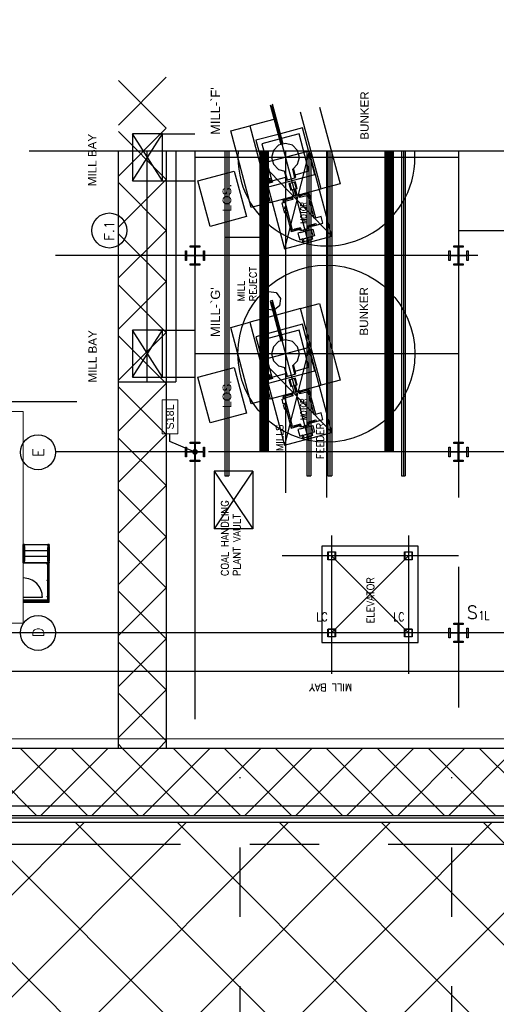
# Model space of a CAD drawing. Header units: inches. Extents: x 0 to 1544102, y -287698 to 23144100.
# Tile 26 of 256: x 29383 to 32481, y -139747 to -133354. Entities that reach past the tile are written whole.
import ezdxf
from ezdxf import colors
from ezdxf.entities.mleader import LeaderData, LeaderLine
from ezdxf.enums import TextEntityAlignment as Align
from ezdxf.math import Vec2, Vec3

# ---------------------------------------------------------------- set-up
doc = ezdxf.new("R2010")
doc.units = ezdxf.units.IN
doc.header["$LTSCALE"] = 1800
doc.header["$MEASUREMENT"] = 0
for name, pattern in [('CENTER', [2, 1.25, -0.25, 0.25, -0.25]), ('CENTER2', [1.125, 0.75, -0.125, 0.125, -0.125]), ('PHANTOM', [63.5, 31.75, -6.35, 6.35, -6.35, 6.35, -6.35])]:
    doc.linetypes.add(name, pattern=pattern)
doc.layers.get('0').update_dxf_attribs({"color": 253, "lineweight": 9})
for name, color, linetype in [('1_01_COAL_MILL_A', 7, 'Continuous'), ('1_01_FURNACE', 7, 'CENTER'), ('1_01_STEEL_TIER1', 7, 'Continuous'), ('1_COLD_PA_TO_APH', 7, 'Continuous'), ('4_01_HOT_PA_TO_MILLS', 7, 'Continuous'), ('CENTER', 10, 'CENTER'), ('Column-Tags', 252, 'Continuous'), ('DIM', 4, 'Continuous'), ('DIMTEXT', 132, 'Continuous'), ('DIMTEXT-CL', 132, 'CENTER'), ('FUEL-MILL-CL', 32, 'CENTER'), ('GRID', 251, 'CENTER'), ('Road', 3, 'Continuous'), ('Road Sides', 11, 'Continuous'), ('STAIR', 2, 'Continuous'), ('STEEL-COLUMNS-CL', 252, 'CENTER'), ('STEEL-PLATFORMS', 42, 'Continuous'), ('TEXT', 3, 'Continuous'), ('WALL', 6, 'Continuous')]:
    doc.layers.add(name, color=color, linetype=linetype)
for name, color, linetype, lineweight in [('CEN', 2, 'CENTER', 15), ('CL', 8, 'CENTER', 15), ('CONCRETE', 145, 'Continuous', 15), ('TRENCH-TRESTLE', 6, 'Continuous', 30), ('Y Center---yog', 3, 'CENTER2', 13)]:
    doc.layers.add(name, color=color, linetype=linetype, lineweight=lineweight)
doc.styles.add('C4', font='COMPLEX', dxfattribs={"width": 0.75, "height": 625})
doc.styles.add('COMPLEX', font='complex')
doc.styles.add('S3', font='simplex.shx', dxfattribs={"width": 0.75, "height": 320})
doc.styles.add('SIMPLEX', font='SIMPLEX.SHX')
doc.styles.add('Squish', font='simplex.shx', dxfattribs={"width": 0.8})
doc.styles.get("Standard").update_dxf_attribs({"font": 'arial.ttf'})

# ---------------------------------------------------------------- blocks, each defined once
blk = doc.blocks.new('COLTAG')
at = {"transparency": 16777216}
blk.add_lwpolyline([(555, 1242), (2322, 1242), (2322, 424), (555, 424)], close=True, dxfattribs=at)
blk.add_attdef('COL', text='', height=400, dxfattribs=at).set_placement((1439, 833), align=Align.MIDDLE_CENTER)
blk = doc.blocks.new('_Dot')
at = {"color": 0, "linetype": 'ByBlock', "lineweight": -2}
blk.add_line((-0.5, 0), (-1, 0), dxfattribs=at)
at = {"color": 0, "linetype": 'ByBlock', "const_width": 0.5}
blk.add_lwpolyline([(-0.25, 0, 1), (0.25, 0, 1)], format="xyb", close=True, dxfattribs=at)

msp = doc.modelspace()

# ---------------------------------------------------------------- hatches: boundary and pattern name
at = {"layer": 'Road Sides', "linetype": 'ByBlock'}
h = msp.add_hatch(dxfattribs=at)
h.set_pattern_fill('ANSI37', color=4, scale=3750)
h.set_pattern_definition([(45, (346976.75, -617549.43), (-331.4563, 331.4563), []), (135, (346976.75, -617549.43), (-331.4563, -331.4563), [])])
h.paths.add_polyline_path([(25127.33, -140334.81), (40441.08, -140334.81), (40441.08, -138564.93), (25127.33, -138564.93)])

# ---------------------------------------------------------------- linework, layer by layer
at = {"color": 8, "linetype": 'ByBlock'}
for p, q in [((30334.83, -133727.44), (30024.42, -134037.85)), ((30334.83, -134058.97), (30024.57, -133748.71)), ((30334.83, -134058.89), (30024.25, -134369.47)), ((30334.83, -134390.43), (30024.4, -134080)), ((30334.83, -134390.35), (30024.08, -134701.1)), ((30334.83, -134721.88), (30024.23, -134411.28)), ((30334.83, -134721.81), (30023.91, -135032.73)), ((30334.83, -135053.34), (30024.06, -134742.57)), ((30334.83, -135053.26), (30023.73, -135364.36)), ((30334.83, -135384.79), (30023.88, -135073.85)), ((30334.83, -135384.72), (30023.56, -135695.98)), ((30334.83, -135716.25), (30023.71, -135405.14)), ((30334.83, -135716.17), (30023.39, -136027.61)), ((30334.83, -136047.71), (30023.54, -135736.42)), ((30334.83, -136047.63), (30023.22, -136359.24)), ((30334.83, -136379.16), (30023.37, -136067.71)), ((30334.83, -136379.09), (30023.05, -136690.87)), ((30334.83, -136710.62), (30023.2, -136398.99)), ((30334.83, -136710.54), (30022.88, -137022.49)), ((30334.83, -137042.08), (30023.03, -136730.28)), ((30334.83, -137042), (30022.71, -137354.12)), ((30334.83, -137373.53), (30022.86, -137061.56)), ((30334.83, -137373.46), (30022.53, -137685.75)), ((30334.83, -137704.99), (30022.69, -137392.85)), ((30334.83, -137704.91), (30022.36, -138017.38)), ((30334.83, -138036.45), (30022.51, -137724.13)), ((29494.98, -138522.42), (29057.48, -138084.92)), ((29623.36, -138084.92), (29185.86, -138522.42)), ((29826.44, -138522.42), (29388.94, -138084.92)), ((29954.82, -138084.92), (29517.32, -138522.42)), ((30157.89, -138522.42), (29720.39, -138084.92)), ((30286.27, -138084.92), (29848.77, -138522.42)), ((30051.85, -138084.92), (30022.34, -138055.42)), ((30489.35, -138522.42), (30051.85, -138084.92)), ((30617.73, -138084.92), (30180.23, -138522.42)), ((30334.83, -138036.37), (30286.27, -138084.92)), ((30820.81, -138522.42), (30383.31, -138084.92)), ((30949.19, -138084.92), (30511.69, -138522.42)), ((31152.26, -138522.42), (30714.76, -138084.92)), ((31280.64, -138084.92), (30843.14, -138522.42)), ((31483.72, -138522.42), (31046.22, -138084.92)), ((31612.1, -138084.92), (31174.6, -138522.42)), ((31815.18, -138522.42), (31377.68, -138084.92)), ((31943.56, -138084.92), (31506.06, -138522.42)), ((32146.63, -138522.42), (31709.13, -138084.92)), ((32275.01, -138084.92), (31837.51, -138522.42)), ((32478.09, -138522.42), (32040.59, -138084.92)), ((32606.47, -138084.92), (32168.97, -138522.42)), ((32809.54, -138522.42), (32372.04, -138084.92))]:
    msp.add_line(p, q, dxfattribs=at)
at = {"layer": '1_01_COAL_MILL_A', "color": 8}
for p, q in [((31010.41, -133906.61), (31079.63, -134164.96)), ((31095.03, -134160.83), (31025.8, -133902.48)), ((31331.74, -133921.77), (31464.87, -134418.62)), ((31342.19, -134451.49), (31209.07, -133954.64)), ((30755.2, -134076.26), (30877.87, -134043.39)), ((31035.72, -134001.09), (30877.87, -134043.39)), ((30877.87, -134043.39), (31011, -134540.23)), ((31220.52, -134056.07), (31077.24, -134094.46)), ((31301.4, -134357.92), (31220.52, -134056.07)), ((30888.33, -134573.1), (30755.2, -134076.26)), ((31061.85, -134098.59), (30918.67, -134136.95)), ((31198.42, -134094.34), (31085.33, -134124.65)), ((31263.13, -134335.83), (31198.42, -134094.34)), ((30918.67, -134136.95), (30999.55, -134438.8)), ((31069.94, -134128.77), (30956.94, -134159.05)), ((30956.94, -134159.05), (31021.65, -134400.53)), ((31064.72, -134168.95), (31031.55, -134202.13)), ((31110.03, -134156.81), (31064.72, -134168.95)), ((31155.35, -134168.95), (31110.03, -134156.81)), ((31188.52, -134202.13), (31155.35, -134168.95)), ((31031.55, -134202.13), (31019.41, -134247.44)), ((31019.41, -134247.44), (31031.55, -134292.75)), ((31200.66, -134247.44), (31188.52, -134202.13)), ((31188.52, -134292.75), (31200.66, -134247.44)), ((31031.55, -134292.75), (31064.72, -134325.92)), ((31157.29, -134323.98), (31188.52, -134292.75)), ((30541.1, -134399.88), (30777.27, -134336.6)), ((30777.27, -134336.6), (30856.57, -134632.54)), ((30999.55, -134438.8), (31301.4, -134357.92)), ((31002.71, -134386.6), (31003.89, -134382.55)), ((31003.89, -134382.55), (31006.93, -134385.47)), ((31021.65, -134400.53), (31112.15, -134376.28)), ((31064.72, -134325.92), (31107.26, -134337.32)), ((31101.28, -134335.72), (31117.05, -134394.57)), ((31107.26, -134337.32), (31122.23, -134393.18)), ((31117.05, -134394.57), (31172.25, -134379.78)), ((31172.25, -134379.78), (31157.29, -134323.98)), ((31177.42, -134378.4), (31161.67, -134319.6)), ((31172.25, -134379.78), (31177.42, -134378.4)), ((31172.52, -134360.1), (31263.13, -134335.83)), ((30620.4, -134695.82), (30541.1, -134399.88)), ((31003.25, -134406.6), (30995.98, -134408.55)), ((30995.98, -134408.55), (30997.32, -134413.52)), ((30997.32, -134413.52), (31025.06, -134406.09)), ((30997.32, -134413.52), (31000.36, -134412.71)), ((30998.12, -134416.54), (30997.32, -134413.52)), ((31025.87, -134409.1), (30998.12, -134416.54)), ((31000.36, -134412.71), (31001.54, -134412.39)), ((31001.54, -134412.39), (31007.97, -134410.67)), ((31002.8, -134392.64), (31002.71, -134386.6)), ((31009.87, -134390.75), (31002.8, -134392.64)), ((31003.12, -134392.55), (31002.8, -134392.64)), ((31002.8, -134392.64), (31004.27, -134398.1)), ((31007.97, -134410.67), (31003.12, -134392.55)), ((31004.27, -134398.1), (31003.25, -134406.6)), ((31006.93, -134385.47), (31009.87, -134390.75)), ((31009.87, -134390.75), (31009.56, -134390.83)), ((31009.56, -134390.83), (31014.41, -134408.94)), ((31011.33, -134396.2), (31009.87, -134390.75)), ((31016.46, -134403.06), (31011.33, -134396.2)), ((31014.41, -134408.94), (31020.84, -134407.22)), ((31023.73, -134401.11), (31016.46, -134403.06)), ((31020.84, -134407.22), (31022.02, -134406.9)), ((31022.02, -134406.9), (31025.06, -134406.09)), ((31025.06, -134406.09), (31023.73, -134401.11)), ((31025.06, -134406.09), (31025.87, -134409.1)), ((31138.19, -134416.54), (31133.02, -134417.92)), ((31133.02, -134417.92), (31144.34, -134460.18)), ((31175.28, -134406.6), (31138.19, -134416.54)), ((31138.19, -134416.54), (31149.52, -134458.8)), ((31181.42, -134450.25), (31170.1, -134407.99)), ((31186.6, -134448.86), (31175.28, -134406.6)), ((31464.87, -134418.62), (31342.19, -134451.49)), ((31011, -134540.23), (31148.78, -134503.32)), ((31144.34, -134460.18), (31149.52, -134458.8)), ((31148.75, -134503.26), (31153.93, -134501.87)), ((31153.82, -134522.15), (31148.75, -134503.26)), ((31149.52, -134458.8), (31181.42, -134450.25)), ((31204.29, -134488.37), (31153.93, -134501.87)), ((31153.93, -134501.87), (31158.99, -134520.76)), ((31166.87, -134498.4), (31155.8, -134457.11)), ((31186.18, -134493.23), (31175.12, -134451.93)), ((31181.42, -134450.25), (31186.6, -134448.86)), ((31204.18, -134508.66), (31199.12, -134489.76)), ((31257.65, -134494.33), (31204.18, -134508.66)), ((31209.36, -134507.27), (31204.29, -134488.37)), ((31204.32, -134488.43), (31342.19, -134451.49)), ((31264.28, -134482.85), (31206.93, -134498.21)), ((31257.65, -134494.33), (31264.28, -134482.85)), ((31297.75, -134643.99), (31257.65, -134494.33)), ((31306.81, -134641.56), (31264.28, -134482.85)), ((31011, -134540.23), (30888.33, -134573.1)), ((31087.86, -134543.06), (31105.97, -134538.21)), ((31096.11, -134573.85), (31087.86, -134543.06)), ((31151.39, -134513.1), (31094.04, -134528.46)), ((31105.52, -134535.09), (31094.04, -134528.46)), ((31094.04, -134528.46), (31097.27, -134540.54)), ((31114.22, -134569), (31096.11, -134573.85)), ((31158.99, -134520.76), (31105.52, -134535.09)), ((31105.52, -134535.09), (31154.66, -134718.5)), ((31105.52, -134571.33), (31107.14, -134577.36)), ((31105.97, -134538.21), (31114.22, -134569)), ((30856.57, -134632.54), (30620.4, -134695.82)), ((31097.72, -134579.89), (31115.83, -134575.03)), ((31105.97, -134610.68), (31097.72, -134579.89)), ((31124.08, -134605.82), (31105.97, -134610.68)), ((31115.39, -134608.15), (31148.03, -134729.98)), ((31115.83, -134575.03), (31124.08, -134605.82)), ((31341.46, -134632.28), (31297.75, -134643.99)), ((31352.98, -134675.26), (31341.46, -134632.28)), ((31253.33, -134692.06), (31306.8, -134677.73)), ((31253.41, -134692.36), (31253.33, -134692.06)), ((31253.41, -134692.36), (31297.22, -134680.62)), ((31254.47, -134696.35), (31293.11, -134686)), ((31254.47, -134696.35), (31258.39, -134710.96)), ((31258.5, -134690.68), (31258.58, -134690.98)), ((31263.56, -134709.57), (31259.65, -134694.96)), ((31260.93, -134699.73), (31309.22, -134686.79)), ((31293.11, -134686), (31292.04, -134682.01)), ((31298.29, -134684.61), (31293.11, -134686)), ((31297.22, -134680.62), (31298.29, -134684.61)), ((31306.8, -134677.73), (31309.27, -134686.97)), ((31309.27, -134686.97), (31352.98, -134675.26)), ((31148.03, -134729.98), (31205.39, -134714.61)), ((31154.66, -134718.5), (31148.03, -134729.98)), ((31154.66, -134718.5), (31208.14, -134704.17)), ((31164.4, -134716.21), (31169.58, -134714.82)), ((31165.47, -134720.2), (31164.4, -134716.21)), ((31209.29, -134708.46), (31165.47, -134720.2)), ((31208.22, -134704.47), (31169.58, -134714.82)), ((31169.58, -134714.82), (31170.65, -134718.81)), ((31205.54, -134735.72), (31191.78, -134739.45)), ((31191.78, -134739.45), (31203.28, -134782.37)), ((31203.04, -134705.86), (31202.96, -134705.56)), ((31208.02, -134724.45), (31204.11, -134709.84)), ((31205.54, -134735.72), (31287.34, -134713.8)), ((31258.39, -134710.96), (31208.02, -134724.45)), ((31208.14, -134704.17), (31208.22, -134704.47)), ((31209.29, -134708.46), (31213.2, -134723.07)), ((31217.05, -134778.68), (31290.84, -134758.94)), ((31219.15, -134778.28), (31280.85, -134761.75)), ((31228.79, -134729.49), (31226.13, -134719.6)), ((31248.1, -134724.32), (31245.45, -134714.42)), ((31258.39, -134710.96), (31263.56, -134709.57)), ((31280.2, -134780.04), (31275.67, -134763.14)), ((31290.84, -134758.94), (31279.32, -134715.95)), ((31280.85, -134761.75), (31285.38, -134778.65)), ((31287.34, -134713.8), (31298.86, -134756.79)), ((31298.86, -134756.79), (31290.84, -134758.94)), ((31203.28, -134782.37), (31217.05, -134778.68)), ((31222.19, -134777.33), (31217.05, -134778.68)), ((31223.68, -134795.19), (31219.15, -134778.28)), ((31228.85, -134793.8), (31223.68, -134795.19)), ((31224.32, -134776.9), (31228.85, -134793.8)), ((31228.85, -134793.8), (31280.2, -134780.04)), ((31240.34, -134772.6), (31240.3, -134772.48)), ((31259.66, -134767.43), (31259.62, -134767.3)), ((31285.38, -134778.65), (31280.2, -134780.04)), ((30957.78, -135195.71), (30964.03, -135148.28)), ((30964.03, -135148.28), (31001.98, -135119.16)), ((31001.98, -135119.16), (31049.4, -135125.41)), ((31049.4, -135125.41), (31078.52, -135163.36)), ((30986.9, -135233.66), (30957.78, -135195.71)), ((31025.8, -135177.48), (31010.41, -135181.61)), ((31010.41, -135181.61), (31079.63, -135439.96)), ((31095.03, -135435.83), (31025.8, -135177.48)), ((31072.28, -135210.78), (31041.13, -135234.69)), ((31078.52, -135163.36), (31072.28, -135210.78)), ((31209.07, -135229.64), (31331.74, -135196.77)), ((31331.74, -135196.77), (31464.87, -135693.62)), ((31035.72, -135276.09), (30877.87, -135318.39)), ((31025.72, -135238.77), (30986.9, -135233.66)), ((31209.07, -135229.64), (31051.12, -135271.96)), ((31342.19, -135726.49), (31209.07, -135229.64)), ((30755.2, -135351.26), (30877.87, -135318.39)), ((30877.87, -135318.39), (31011, -135815.23)), ((31220.52, -135331.07), (31077.24, -135369.46)), ((31301.4, -135632.92), (31220.52, -135331.07)), ((30888.33, -135848.1), (30755.2, -135351.26)), ((31061.85, -135373.59), (30918.67, -135411.95)), ((31069.94, -135403.77), (30956.94, -135434.05)), ((31198.42, -135369.34), (31085.33, -135399.65)), ((31263.13, -135610.83), (31198.42, -135369.34)), ((30918.67, -135411.95), (30999.55, -135713.8)), ((30956.94, -135434.05), (31021.65, -135675.53)), ((31064.72, -135443.95), (31031.55, -135477.13)), ((31110.03, -135431.81), (31064.72, -135443.95)), ((31155.35, -135443.95), (31110.03, -135431.81)), ((31188.52, -135477.13), (31155.35, -135443.95)), ((31031.55, -135477.13), (31019.41, -135522.44)), ((31019.41, -135522.44), (31031.55, -135567.75)), ((31200.66, -135522.44), (31188.52, -135477.13)), ((31188.52, -135567.75), (31200.66, -135522.44)), ((31031.55, -135567.75), (31064.72, -135600.92)), ((31157.29, -135598.98), (31188.52, -135567.75)), ((31177.42, -135653.4), (31161.67, -135594.6)), ((30541.1, -135674.88), (30777.27, -135611.6)), ((30777.27, -135611.6), (30856.57, -135907.54)), ((30999.55, -135713.8), (31301.4, -135632.92)), ((31002.71, -135661.6), (31003.89, -135657.55)), ((31003.89, -135657.55), (31006.93, -135660.47)), ((31006.93, -135660.47), (31009.87, -135665.75)), ((31021.65, -135675.53), (31112.15, -135651.28)), ((31064.72, -135600.92), (31107.26, -135612.32)), ((31101.28, -135610.72), (31117.05, -135669.57)), ((31107.26, -135612.32), (31122.23, -135668.18)), ((31117.05, -135669.57), (31172.25, -135654.78)), ((31172.25, -135654.78), (31157.29, -135598.98)), ((31172.25, -135654.78), (31177.42, -135653.4)), ((31172.52, -135635.1), (31263.13, -135610.83)), ((30620.4, -135970.82), (30541.1, -135674.88)), ((31003.25, -135681.6), (30995.98, -135683.55)), ((30995.98, -135683.55), (30997.32, -135688.52)), ((30997.32, -135688.52), (31025.06, -135681.09)), ((30997.32, -135688.52), (31000.36, -135687.71)), ((30998.12, -135691.54), (30997.32, -135688.52)), ((31025.87, -135684.1), (30998.12, -135691.54)), ((31000.36, -135687.71), (31001.54, -135687.39)), ((31001.54, -135687.39), (31007.97, -135685.67)), ((31002.8, -135667.64), (31002.71, -135661.6)), ((31009.87, -135665.75), (31002.8, -135667.64)), ((31003.12, -135667.55), (31002.8, -135667.64)), ((31002.8, -135667.64), (31004.27, -135673.1)), ((31007.97, -135685.67), (31003.12, -135667.55)), ((31004.27, -135673.1), (31003.25, -135681.6)), ((31009.87, -135665.75), (31009.56, -135665.83)), ((31009.56, -135665.83), (31014.41, -135683.94)), ((31011.33, -135671.2), (31009.87, -135665.75)), ((31016.46, -135678.06), (31011.33, -135671.2)), ((31014.41, -135683.94), (31020.84, -135682.22)), ((31023.73, -135676.11), (31016.46, -135678.06)), ((31020.84, -135682.22), (31022.02, -135681.9)), ((31022.02, -135681.9), (31025.06, -135681.09)), ((31025.06, -135681.09), (31023.73, -135676.11)), ((31025.06, -135681.09), (31025.87, -135684.1)), ((31138.19, -135691.54), (31133.02, -135692.92)), ((31133.02, -135692.92), (31144.34, -135735.18)), ((31175.28, -135681.6), (31138.19, -135691.54)), ((31138.19, -135691.54), (31149.52, -135733.8)), ((31149.52, -135733.8), (31181.42, -135725.25)), ((31181.42, -135725.25), (31170.1, -135682.99)), ((31186.6, -135723.86), (31175.28, -135681.6)), ((31181.42, -135725.25), (31186.6, -135723.86)), ((31464.87, -135693.62), (31342.19, -135726.49)), ((31011, -135815.23), (31148.78, -135778.32)), ((31151.39, -135788.1), (31094.04, -135803.46)), ((31144.34, -135735.18), (31149.52, -135733.8)), ((31148.75, -135778.26), (31153.93, -135776.87)), ((31153.82, -135797.15), (31148.75, -135778.26)), ((31204.29, -135763.37), (31153.93, -135776.87)), ((31153.93, -135776.87), (31158.99, -135795.76)), ((31166.87, -135773.4), (31155.8, -135732.11)), ((31186.18, -135768.23), (31175.12, -135726.93)), ((31204.18, -135783.66), (31199.12, -135764.76)), ((31257.65, -135769.33), (31204.18, -135783.66)), ((31209.36, -135782.27), (31204.29, -135763.37)), ((31204.32, -135763.43), (31342.19, -135726.49)), ((31264.28, -135757.85), (31206.93, -135773.21)), ((31257.65, -135769.33), (31264.28, -135757.85)), ((31297.75, -135918.99), (31257.65, -135769.33)), ((31306.81, -135916.56), (31264.28, -135757.85)), ((31011, -135815.23), (30888.33, -135848.1)), ((31087.86, -135818.06), (31105.97, -135813.21)), ((31096.11, -135848.85), (31087.86, -135818.06)), ((31105.52, -135810.09), (31094.04, -135803.46)), ((31094.04, -135803.46), (31097.27, -135815.54)), ((31114.22, -135844), (31096.11, -135848.85)), ((31097.72, -135854.89), (31115.83, -135850.03)), ((31158.99, -135795.76), (31105.52, -135810.09)), ((31105.52, -135810.09), (31154.66, -135993.5)), ((31105.52, -135846.33), (31107.14, -135852.36)), ((31105.97, -135813.21), (31114.22, -135844)), ((31115.83, -135850.03), (31124.08, -135880.82)), ((30856.57, -135907.54), (30620.4, -135970.82)), ((31105.97, -135885.68), (31097.72, -135854.89)), ((31124.08, -135880.82), (31105.97, -135885.68)), ((31115.39, -135883.15), (31148.03, -136004.98)), ((31341.46, -135907.28), (31297.75, -135918.99)), ((31352.98, -135950.26), (31341.46, -135907.28)), ((31154.66, -135993.5), (31208.14, -135979.17)), ((31208.22, -135979.47), (31169.58, -135989.82)), ((31203.04, -135980.86), (31202.96, -135980.56)), ((31208.14, -135979.17), (31208.22, -135979.47)), ((31253.33, -135967.06), (31306.8, -135952.73)), ((31253.41, -135967.36), (31253.33, -135967.06)), ((31253.41, -135967.36), (31297.22, -135955.62)), ((31254.47, -135971.35), (31293.11, -135961)), ((31254.47, -135971.35), (31258.39, -135985.96)), ((31258.5, -135965.68), (31258.58, -135965.98)), ((31263.56, -135984.57), (31259.65, -135969.96)), ((31260.93, -135974.73), (31309.22, -135961.79)), ((31293.11, -135961), (31292.04, -135957.01)), ((31298.29, -135959.61), (31293.11, -135961)), ((31297.22, -135955.62), (31298.29, -135959.61)), ((31306.8, -135952.73), (31309.27, -135961.97)), ((31309.27, -135961.97), (31352.98, -135950.26)), ((31148.03, -136004.98), (31205.39, -135989.61)), ((31154.66, -135993.5), (31148.03, -136004.98)), ((31164.4, -135991.21), (31169.58, -135989.82)), ((31165.47, -135995.2), (31164.4, -135991.21)), ((31209.29, -135983.46), (31165.47, -135995.2)), ((31169.58, -135989.82), (31170.65, -135993.81)), ((31205.54, -136010.72), (31191.78, -136014.45)), ((31191.78, -136014.45), (31203.28, -136057.37)), ((31208.02, -135999.45), (31204.11, -135984.84)), ((31205.54, -136010.72), (31287.34, -135988.8)), ((31258.39, -135985.96), (31208.02, -135999.45)), ((31209.29, -135983.46), (31213.2, -135998.07)), ((31217.05, -136053.68), (31290.84, -136033.94)), ((31219.15, -136053.28), (31280.85, -136036.75)), ((31228.79, -136004.49), (31226.13, -135994.6)), ((31248.1, -135999.32), (31245.45, -135989.42)), ((31258.39, -135985.96), (31263.56, -135984.57)), ((31259.66, -136042.43), (31259.62, -136042.3)), ((31280.2, -136055.04), (31275.67, -136038.14)), ((31290.84, -136033.94), (31279.32, -135990.95)), ((31280.85, -136036.75), (31285.38, -136053.65)), ((31287.34, -135988.8), (31298.86, -136031.79)), ((31298.86, -136031.79), (31290.84, -136033.94)), ((31203.28, -136057.37), (31217.05, -136053.68)), ((31222.19, -136052.33), (31217.05, -136053.68)), ((31223.68, -136070.19), (31219.15, -136053.28)), ((31228.85, -136068.8), (31223.68, -136070.19)), ((31224.32, -136051.9), (31228.85, -136068.8)), ((31228.85, -136068.8), (31280.2, -136055.04)), ((31240.34, -136047.6), (31240.3, -136047.48)), ((31285.38, -136053.65), (31280.2, -136055.04))]:
    msp.add_line(p, q, dxfattribs=at)
at = {"layer": '1_01_FURNACE', "color": 8}
msp.add_line((30209.83, -134205.33), (30209.83, -135705.66), dxfattribs=at)
at = {"layer": '1_01_STEEL_TIER1', "color": 8}
for p, q in [((31384.83, -137309.93), (31434.83, -137309.93)), ((31384.83, -137359.93), (31384.83, -137309.93)), ((31432.83, -137311.93), (31386.83, -137311.93)), ((31386.83, -137311.93), (31386.83, -137357.93)), ((31432.83, -137357.93), (31432.83, -137311.93)), ((31434.83, -137309.93), (31434.83, -137359.93)), ((31884.83, -137309.93), (31934.83, -137309.93)), ((31884.83, -137359.93), (31884.83, -137309.93)), ((31932.83, -137311.93), (31886.83, -137311.93)), ((31886.83, -137311.93), (31886.83, -137357.93)), ((31932.83, -137357.93), (31932.83, -137311.93)), ((31934.83, -137309.93), (31934.83, -137359.93)), ((31434.83, -137359.93), (31384.83, -137359.93)), ((31386.83, -137357.93), (31432.83, -137357.93)), ((31934.83, -137359.93), (31884.83, -137359.93)), ((31886.83, -137357.93), (31932.83, -137357.93))]:
    msp.add_line(p, q, dxfattribs=at)
for points in [[(30459.84, -134916.24), (30459.84, -134853.74), (30467.71, -134853.74), (30467.71, -134882.99), (30520.34, -134882.99), (30520.34, -134830.36), (30491.09, -134830.36), (30491.09, -134822.49), (30553.59, -134822.49), (30553.59, -134830.36), (30524.34, -134830.36), (30524.34, -134882.99), (30576.96, -134882.99), (30576.96, -134853.74), (30584.84, -134853.74), (30584.84, -134916.24), (30576.96, -134916.24), (30576.96, -134886.99), (30524.34, -134886.99), (30524.34, -134939.61), (30553.59, -134939.61), (30553.59, -134947.49), (30491.09, -134947.49), (30491.09, -134939.61), (30520.34, -134939.61), (30520.34, -134886.99), (30467.71, -134886.99), (30467.71, -134916.24), (30459.84, -134916.24)], [(32172.33, -134916.23), (32172.33, -134853.73), (32180.2, -134853.73), (32180.2, -134882.98), (32232.83, -134882.98), (32232.83, -134830.36), (32203.58, -134830.36), (32203.58, -134822.48), (32266.08, -134822.48), (32266.08, -134830.36), (32236.83, -134830.36), (32236.83, -134882.98), (32289.45, -134882.98), (32289.45, -134853.73), (32297.33, -134853.73), (32297.33, -134916.23), (32289.45, -134916.23), (32289.45, -134886.98), (32236.83, -134886.98), (32236.83, -134939.61), (32266.08, -134939.61), (32266.08, -134947.48), (32203.58, -134947.48), (32203.58, -134939.61), (32232.83, -134939.61), (32232.83, -134886.98), (32180.2, -134886.98), (32180.2, -134916.23), (32172.33, -134916.23)], [(30459.84, -136191.19), (30459.84, -136128.69), (30467.71, -136128.69), (30467.71, -136157.94), (30520.34, -136157.94), (30520.34, -136105.31), (30491.09, -136105.31), (30491.09, -136097.44), (30553.59, -136097.44), (30553.59, -136105.31), (30524.34, -136105.31), (30524.34, -136157.94), (30576.96, -136157.94), (30576.96, -136128.69), (30584.84, -136128.69), (30584.84, -136191.19), (30576.96, -136191.19), (30576.96, -136161.94), (30524.34, -136161.94), (30524.34, -136214.56), (30553.59, -136214.56), (30553.59, -136222.44), (30491.09, -136222.44), (30491.09, -136214.56), (30520.34, -136214.56), (30520.34, -136161.94), (30467.71, -136161.94), (30467.71, -136191.19), (30459.84, -136191.19)], [(32172.33, -136191.2), (32172.33, -136128.7), (32180.2, -136128.7), (32180.2, -136157.95), (32232.83, -136157.95), (32232.83, -136105.33), (32203.58, -136105.33), (32203.58, -136097.45), (32266.08, -136097.45), (32266.08, -136105.33), (32236.83, -136105.33), (32236.83, -136157.95), (32289.45, -136157.95), (32289.45, -136128.7), (32297.33, -136128.7), (32297.33, -136191.2), (32289.45, -136191.2), (32289.45, -136161.95), (32236.83, -136161.95), (32236.83, -136214.58), (32266.08, -136214.58), (32266.08, -136222.45), (32203.58, -136222.45), (32203.58, -136214.58), (32232.83, -136214.58), (32232.83, -136161.95), (32180.2, -136161.95), (32180.2, -136191.2), (32172.33, -136191.2)], [(32172.33, -137366.23), (32172.33, -137303.73), (32180.2, -137303.73), (32180.2, -137332.98), (32232.83, -137332.98), (32232.83, -137280.36), (32203.58, -137280.36), (32203.58, -137272.48), (32266.08, -137272.48), (32266.08, -137280.36), (32236.83, -137280.36), (32236.83, -137332.98), (32289.45, -137332.98), (32289.45, -137303.73), (32297.33, -137303.73), (32297.33, -137366.23), (32289.45, -137366.23), (32289.45, -137336.98), (32236.83, -137336.98), (32236.83, -137389.61), (32266.08, -137389.61), (32266.08, -137397.48), (32203.58, -137397.48), (32203.58, -137389.61), (32232.83, -137389.61), (32232.83, -137336.98), (32180.2, -137336.98), (32180.2, -137366.23), (32172.33, -137366.23)], [(32172.33, -137366.23), (32172.33, -137303.73), (32180.2, -137303.73), (32180.2, -137332.98), (32232.83, -137332.98), (32232.83, -137280.35), (32203.58, -137280.35), (32203.58, -137272.48), (32266.08, -137272.48), (32266.08, -137280.35), (32236.83, -137280.35), (32236.83, -137332.98), (32289.45, -137332.98), (32289.45, -137303.73), (32297.33, -137303.73), (32297.33, -137366.23), (32289.45, -137366.23), (32289.45, -137336.98), (32236.83, -137336.98), (32236.83, -137389.6), (32266.08, -137389.6), (32266.08, -137397.48), (32203.58, -137397.48), (32203.58, -137389.6), (32232.83, -137389.6), (32232.83, -137336.98), (32180.2, -137336.98), (32180.2, -137366.23), (32172.33, -137366.23)]]:
    msp.add_lwpolyline(points, dxfattribs=at)
at = {"layer": '1_COLD_PA_TO_APH', "color": 8}
for p, q in [((30285.71, -134094.66), (30522.33, -134094.66)), ((30022.33, -134205.33), (30022.33, -135705.66)), ((30397.33, -134205.33), (30397.33, -135705.66)), ((30285.71, -134399.41), (30522.33, -134399.41)), ((30285.71, -135369.66), (30522.33, -135369.66)), ((30022.33, -135705.66), (30397.33, -135705.66)), ((30285.71, -135674.41), (30522.33, -135674.41)), ((30897.33, -136284.94), (30647.33, -136284.94)), ((30647.33, -136284.94), (30647.33, -136659.94)), ((30897.33, -136284.94), (30897.33, -136659.94)), ((30897.33, -136659.94), (30647.33, -136659.94))]:
    msp.add_line(p, q, dxfattribs=at)
at = {"layer": '1_COLD_PA_TO_APH', "color": 8, "elevation": 4128.13}
for points in [[(30310.71, -134399.41), (30310.71, -134094.66), (30115.71, -134094.66), (30115.71, -134399.41)], [(30310.71, -135674.41), (30310.71, -135369.66), (30115.71, -135369.66), (30115.71, -135674.41)]]:
    msp.add_lwpolyline(points, close=True, dxfattribs=at)
at = {"layer": '4_01_HOT_PA_TO_MILLS', "color": 8}
for p, q in [((30115.71, -134399.41, 4128.13), (30310.71, -134094.66, 4128.13)), ((30310.71, -134399.41, 4128.13), (30115.71, -134094.66, 4128.13)), ((30115.71, -135674.41, 4128.13), (30310.71, -135369.66, 4128.13)), ((30310.71, -135674.41, 4128.13), (30115.71, -135369.66, 4128.13))]:
    msp.add_line(p, q, dxfattribs=at)
at = {"layer": 'CEN', "color": 8}
for p, q in [((31409.83, -137533.89), (31409.83, -137241.18)), ((31909.83, -137549.28), (31909.83, -137241.18)), ((32234.83, -137470.96), (32234.83, -137241.18))]:
    msp.add_line(p, q, dxfattribs=at)
at = {"layer": 'CEN', "color": 8, "linetype": 'CENTER', "ltscale": 10}
msp.add_line((56422.41, -137334.94), (24413.08, -137334.94), dxfattribs=at)
at = {"layer": 'CENTER', "color": 8}
for p, q in [((31019.21, -133908.46), (31258.32, -134800.85)), ((32234.83, -134247.44), (30522.33, -134247.44)), ((31109.81, -134205.33), (31109.81, -136426.4)), ((31376.56, -134205.33), (31376.56, -136617.34)), ((31019.21, -135183.46), (31258.32, -136075.85)), ((32234.83, -135522.44), (30522.33, -135522.44)), ((31909.83, -137334.94), (31409.83, -136834.94)), ((31909.83, -136834.94), (31409.83, -137334.94))]:
    msp.add_line(p, q, dxfattribs=at)
at = {"layer": 'CL', "color": 8, "ltscale": 100}
msp.add_line((63534.99, -138022.43), (17066.08, -138022.43), dxfattribs=at)
at = {"layer": 'CONCRETE', "color": 8}
for p, q in [((26601.7, -135897.43), (29405.45, -135897.43)), ((29405.45, -137272.43), (29405.45, -135897.43)), ((26601.7, -137272.43), (29405.45, -137272.43))]:
    msp.add_line(p, q, dxfattribs=at)
at = {"layer": 'DIM'}
msp.add_lwpolyline([(29443.81, -134205.33), (40944.99, -134205.33), (40944.99, -131445.04), (45545.46, -136965.61), (45545.46, -134205.33), (57046.65, -134205.33)], dxfattribs=at)
at = {"layer": 'DIMTEXT', "color": 8}
for p, q in [((30716.08, -134205.33), (30716.08, -134768.67)), ((30966.08, -134205.33), (30966.08, -134768.67)), ((30966.08, -134768.67), (30716.08, -134768.67)), ((30897.33, -136284.94), (30647.33, -136659.94)), ((30647.33, -136284.94), (30897.33, -136659.94))]:
    msp.add_line(p, q, dxfattribs=at)
for centre, radius in [((29965.92, -134722.44), 113.68), ((31376.56, -135522.28), 575.15), ((29502.63, -136161.94), 113.68), ((29502.63, -137334.93), 113.68)]:
    msp.add_circle(centre, radius, dxfattribs=at)
msp.add_arc((31376.56, -134247.28), 575.15, 175.816501, 4.183499, dxfattribs=at)
at = {"layer": 'DIMTEXT-CL', "color": 8}
for p, q in [((30353.58, -134884.94), (29616.31, -134884.94)), ((30353.58, -134884.94), (29616.31, -134884.94)), ((30522.33, -136178.06), (30522.33, -137894.98)), ((32184.2, -137334.93), (29616.31, -137334.93)), ((32234.83, -137334.94), (32234.83, -137820.35))]:
    msp.add_line(p, q, dxfattribs=at)
at = {"layer": 'FUEL-MILL-CL', "color": 8, "linetype": 'PHANTOM'}
for p, q in [((31263.37, -134206.29), (30956.69, -134288.47)), ((31263.37, -134206.29), (31104.74, -134840.98)), ((31411.42, -134758.8), (31263.37, -134206.29)), ((30956.69, -134288.47), (31104.74, -134840.98)), ((31411.42, -134758.8), (30956.69, -134288.47)), ((31104.74, -134840.98), (31411.42, -134758.8)), ((31263.37, -135481.29), (30956.69, -135563.47)), ((31263.37, -135481.29), (31104.74, -136115.98)), ((31411.42, -136033.8), (31263.37, -135481.29)), ((30956.69, -135563.47), (31104.74, -136115.98)), ((31411.42, -136033.8), (30956.69, -135563.47)), ((31104.74, -136115.98), (31411.42, -136033.8))]:
    msp.add_line(p, q, dxfattribs=at)
at = {"layer": 'GRID', "color": 8}
for p, q in [((29753.58, -135834.93), (24341.08, -135834.93)), ((41228.58, -137334.93), (24341.08, -137334.93)), ((30816.08, -145478.63), (30816.08, -138272.43)), ((32191.08, -145478.63), (32191.08, -138272.43)), ((41228.58, -138709.93), (24341.08, -138709.93))]:
    msp.add_line(p, q, dxfattribs=at)
at = {"layer": 'Road', "color": 8}
for p, q in [((62066.08, -137584.93), (18535.19, -137584.93)), ((62066.08, -138459.93), (18535.19, -138459.93))]:
    msp.add_line(p, q, dxfattribs=at)
at = {"layer": 'Road Sides', "color": 4, "linetype": 'ByBlock'}
msp.add_lwpolyline([(25127.33, -138564.93), (40441.08, -138564.93), (40441.08, -140334.81), (25127.33, -140334.81)], close=True, dxfattribs=at)
at = {"layer": 'STAIR', "color": 8}
msp.add_line((29405.45, -137103.68), (29530.58, -137103.68), dxfattribs=at)
at = {"layer": 'STAIR', "color": 8, "flags": 128}
for points in [[(29405.45, -136867.06), (29405.45, -136761.82), (29405.58, -136761.82)], [(29415.02, -136773.81), (29414.65, -136772), (29413.62, -136770.46), (29412.08, -136769.42), (29410.27, -136769.06), (29408.44, -136769.42), (29406.9, -136770.46), (29405.88, -136772), (29405.57, -136773.52)], [(29405.57, -136774.11), (29405.88, -136775.63), (29406.9, -136777.17), (29407.89, -136777.83)], [(29414.95, -136761.7), (29405.58, -136761.7)], [(29405.58, -136767.02), (29405.58, -136761.75), (29414.95, -136761.75), (29414.95, -136767.02)], [(29414.95, -136773.5), (29414.95, -136767.02), (29405.58, -136767.02), (29405.58, -136773.5)], [(29405.58, -136774.13), (29405.58, -136778.87)], [(29407.89, -136778.87), (29405.58, -136778.87), (29405.58, -136780.43)], [(29405.58, -136867.06), (29405.58, -136780.43)], [(29407.89, -136777.17), (29408.38, -136776.56), (29408.58, -136776.16), (29410.27, -136775.87), (29411.94, -136776.16), (29412.14, -136776.56), (29412.63, -136777.17)], [(29407.89, -136869.8), (29407.89, -136777.17)], [(29415.02, -136773.81), (29414.65, -136775.63), (29413.62, -136777.17), (29412.63, -136777.83)], [(29412.64, -136869.8), (29412.63, -136777.17)], [(29412.63, -136778.87), (29414.95, -136778.87)], [(29415.08, -136867.06), (29415.08, -136761.82), (29414.95, -136761.82)], [(29414.95, -136774.13), (29414.95, -136780.43)], [(29414.95, -136780.43), (29414.95, -136867.06)], [(29564.83, -136764.31), (29415.08, -136764.31)], [(29564.83, -136801.81), (29415.08, -136801.81)], [(29564.95, -136761.82), (29564.83, -136761.82), (29564.83, -136867.06), (29564.95, -136867.06)], [(29574.39, -136773.81), (29574.03, -136772), (29572.99, -136770.46), (29571.45, -136769.42), (29569.64, -136769.06), (29567.82, -136769.42), (29566.28, -136770.46), (29565.25, -136772), (29564.89, -136773.81)], [(29564.89, -136773.81), (29565.25, -136775.63), (29566.28, -136777.17), (29567.27, -136777.83)], [(29574.33, -136761.7), (29564.95, -136761.7)], [(29564.95, -136767.02), (29564.95, -136761.75), (29574.33, -136761.75), (29574.33, -136767.02)], [(29574.33, -136773.5), (29574.33, -136767.02), (29564.95, -136767.02), (29564.95, -136773.5)], [(29564.95, -136774.13), (29564.95, -136778.87)], [(29567.27, -136778.87), (29564.95, -136778.87), (29564.95, -136780.43)], [(29564.95, -136867.06), (29564.95, -136780.43)], [(29567.27, -136777.17), (29567.75, -136776.56), (29567.95, -136776.16), (29569.64, -136775.87), (29571.32, -136776.16), (29571.52, -136776.56), (29572, -136777.17)], [(29567.27, -136869.8), (29567.27, -136777.17)], [(29574.39, -136773.81), (29574.03, -136775.63), (29572.99, -136777.17), (29572, -136777.83)], [(29572.02, -136869.8), (29572, -136777.17)], [(29572, -136778.87), (29574.33, -136778.87)], [(29574.45, -136867.06), (29574.45, -136761.82), (29574.33, -136761.82)], [(29574.33, -136774.13), (29574.33, -136780.43)], [(29574.33, -136780.43), (29574.33, -136867.06)], [(29405.58, -136879.31), (29405.45, -136879.31), (29405.45, -136867.06), (29405.58, -136867.06)], [(29415.02, -136873.81), (29414.65, -136872), (29413.62, -136870.46), (29412.08, -136869.42), (29410.27, -136869.06), (29408.44, -136869.42), (29406.9, -136870.46), (29405.88, -136872), (29405.57, -136873.52)], [(29415.02, -136873.81), (29414.65, -136875.63), (29413.62, -136877.17), (29412.08, -136878.21), (29410.27, -136878.56), (29408.44, -136878.21), (29406.9, -136877.17), (29405.88, -136875.63), (29405.57, -136874.11)], [(29407.89, -136867.02), (29405.58, -136867.02), (29405.58, -136873.5)], [(29414.95, -136878.87), (29405.58, -136878.87), (29405.58, -136880.61), (29414.95, -136880.61), (29414.95, -136874.13)], [(29405.58, -136874.13), (29405.58, -136878.87)], [(29410.27, -136875.87), (29410.8, -136875.97), (29410.27, -136876.18), (29409.73, -136875.97), (29410.27, -136875.87)], [(29414.95, -136873.5), (29414.95, -136867.02), (29412.64, -136867.02)], [(29414.95, -136879.31), (29415.08, -136879.31), (29415.08, -136867.06), (29414.95, -136867.06)], [(29564.83, -136839.31), (29415.08, -136839.31)], [(29564.83, -136867.06), (29564.83, -136879.31), (29564.95, -136879.31)], [(29574.39, -136873.81), (29574.03, -136872), (29572.99, -136870.46), (29571.45, -136869.42), (29569.64, -136869.06), (29567.82, -136869.42), (29566.28, -136870.46), (29565.25, -136872), (29564.89, -136873.81)], [(29574.39, -136873.81), (29574.03, -136875.63), (29572.99, -136877.17), (29571.45, -136878.21), (29569.64, -136878.56), (29567.82, -136878.21), (29566.28, -136877.17), (29565.25, -136875.63), (29564.89, -136873.81)], [(29567.27, -136867.02), (29564.95, -136867.02), (29564.95, -136873.5)], [(29574.33, -136874.13), (29574.33, -136878.87), (29564.95, -136878.87), (29564.95, -136879.31)], [(29564.95, -136874.13), (29564.95, -136878.87)], [(29569.64, -136875.87), (29570.18, -136875.97), (29569.64, -136876.18), (29569.1, -136875.97), (29569.64, -136875.87)], [(29574.33, -136873.5), (29574.33, -136867.02), (29572.02, -136867.02)], [(29574.33, -136879.31), (29574.45, -136879.31), (29574.45, -136867.06), (29574.33, -136867.06)], [(29563.7, -136879.31), (29414.95, -136879.31)], [(29415.08, -136879.31), (29564.83, -136879.31)], [(29561.33, -136888.81), (29561.69, -136887), (29562.72, -136885.46), (29563.7, -136884.8)], [(29561.33, -136888.81), (29561.69, -136890.63), (29562.72, -136892.17), (29563.7, -136892.83)], [(29563.7, -136884.8), (29563.7, -136879.31), (29568.45, -136879.31), (29568.45, -136884.8)], [(29563.7, -136892.83), (29563.7, -136990.61)], [(29568.45, -136880.61), (29573.08, -136880.61)], [(29570.83, -136888.81), (29570.47, -136887), (29569.43, -136885.46), (29568.45, -136884.8)], [(29570.83, -136888.81), (29570.47, -136890.63), (29569.43, -136892.17), (29568.45, -136892.83)], [(29568.45, -136990.61), (29568.45, -136892.83)], [(29574.33, -137123.06), (29574.33, -136879.31), (29573.08, -136879.31), (29573.08, -137123.06)], [(29574.33, -136878.87), (29574.33, -136879.31)], [(29561.33, -136994.63), (29561.69, -136992.81), (29562.72, -136991.27), (29563.7, -136990.61)], [(29561.33, -136994.63), (29561.69, -136996.45), (29562.72, -136997.98), (29563.7, -136998.65)], [(29563.7, -136998.65), (29563.7, -137096.42)], [(29570.83, -136994.63), (29570.47, -136992.81), (29569.43, -136991.27), (29568.45, -136990.61)], [(29570.83, -136994.63), (29570.47, -136996.45), (29569.43, -136997.98), (29568.45, -136998.65)], [(29568.45, -136998.65), (29568.45, -137096.42)], [(29537.05, -137123.06), (29405.45, -137123.06)], [(29537.05, -137127.81), (29405.45, -137127.81)], [(29537.05, -137123.06), (29537.72, -137122.08), (29539.25, -137121.05), (29541.08, -137120.68), (29542.89, -137121.05), (29544.43, -137122.08), (29545.09, -137123.06)], [(29537.05, -137127.81), (29537.72, -137128.8), (29539.25, -137129.83), (29541.08, -137130.18), (29542.89, -137129.83), (29544.43, -137128.8), (29545.09, -137127.81)], [(29545.09, -137127.81), (29572.33, -137127.81), (29572.33, -137123.06), (29545.09, -137123.06)], [(29561.33, -137100.43), (29561.69, -137098.62), (29562.72, -137097.08), (29563.7, -137096.42)], [(29561.33, -137100.43), (29561.69, -137102.26), (29562.72, -137103.8), (29563.7, -137104.46)], [(29563.7, -137104.46), (29563.7, -137119.18), (29568.45, -137119.18), (29568.45, -137104.46)], [(29570.83, -137100.43), (29570.47, -137098.62), (29569.43, -137097.08), (29568.45, -137096.42)], [(29570.83, -137100.43), (29570.47, -137102.26), (29569.43, -137103.8), (29568.45, -137104.46)], [(29572.33, -137127.81), (29574.33, -137127.81), (29574.33, -137123.06), (29572.33, -137123.06)], [(29573.08, -137127.81), (29573.08, -137133.7)], [(29574.33, -137133.7), (29574.33, -137127.81)], [(29573.08, -137133.7), (29405.45, -137133.7)], [(29405.45, -137134.93), (29573.08, -137134.93)], [(29573.08, -137134.93), (29574.33, -137134.93)], [(29574.33, -137134.93), (29574.33, -137133.7)]]:
    msp.add_lwpolyline(points, dxfattribs=at)
at = {"layer": 'STAIR', "color": 8}
msp.add_arc((29405.58, -137103.68), 125, 0, 90.058587, dxfattribs=at)
at = {"layer": 'STEEL-COLUMNS-CL', "color": 8}
for p, q in [((30522.33, -134205.33), (30522.33, -136178.06)), ((30717.33, -134205.33, 163.58), (30717.33, -136316.19, -363.89)), ((30729.83, -134205.33, 163.58), (30729.83, -136316.19, -363.89)), ((30742.33, -134205.33, 163.58), (30742.33, -136316.19, -363.89)), ((31249.2, -134205.33, 163.58), (31249.2, -136316.19, -363.89)), ((31261.7, -134205.33, 163.58), (31261.7, -136316.19, -363.89)), ((31274.2, -134205.33, 163.58), (31274.2, -136316.19, -363.89)), ((31386.7, -134205.33, 163.58), (31386.7, -136316.19, -363.89)), ((31399.2, -134205.33, 163.58), (31399.2, -136316.19, -363.89)), ((31411.7, -134205.33, 163.58), (31411.7, -136316.19, -363.89)), ((31864.2, -134205.33, 163.58), (31864.2, -136316.19, -363.89)), ((31876.7, -134205.33, 163.58), (31876.7, -136316.19, -363.89)), ((31889.2, -134205.33, 163.58), (31889.2, -136316.19, -363.89)), ((32234.83, -134205.33), (32234.83, -137432.34)), ((32234.83, -134722.44), (33841.08, -134722.44)), ((30500.8, -134884.94), (29616.31, -134884.94)), ((32359.76, -134884.94), (30359.84, -134884.94)), ((30507.21, -136159.94), (29616.25, -136159.94)), ((32297.33, -136159.94), (30609.84, -136159.94)), ((33767.44, -136159.91), (32047.33, -136159.95)), ((30717.33, -136316.19), (30742.33, -136316.19, 45.29)), ((31249.2, -136316.19, 0), (31274.2, -136316.19, 45.29)), ((31386.7, -136316.19, 0), (31411.7, -136316.19, 45.29)), ((31864.2, -136316.19), (31889.2, -136316.19, 45.29)), ((31409.83, -136703.06), (31409.83, -137600.88)), ((31909.83, -136703.06), (31909.83, -137600.88)), ((31384.83, -136809.93), (31434.83, -136809.93)), ((31384.83, -136859.94), (31384.83, -136809.93)), ((31432.83, -136811.94), (31386.83, -136811.94)), ((31386.83, -136811.94), (31386.83, -136857.93)), ((31432.83, -136857.93), (31432.83, -136811.94)), ((31434.83, -136809.93), (31434.83, -136859.94)), ((31884.83, -136809.93), (31934.83, -136809.93)), ((31884.83, -136859.94), (31884.83, -136809.93)), ((31932.83, -136811.94), (31886.83, -136811.94)), ((31886.83, -136811.94), (31886.83, -136857.93)), ((31932.83, -136857.93), (31932.83, -136811.94)), ((31934.83, -136809.93), (31934.83, -136859.94)), ((32234.83, -136834.94), (31089.12, -136834.94)), ((31434.83, -136859.94), (31384.83, -136859.94)), ((31386.83, -136857.93), (31432.83, -136857.93)), ((31934.83, -136859.94), (31884.83, -136859.94)), ((31886.83, -136857.93), (31932.83, -136857.93)), ((31384.83, -137309.93), (31434.83, -137309.93)), ((31384.83, -137359.93), (31384.83, -137309.93)), ((31432.83, -137311.94), (31386.83, -137311.94)), ((31386.83, -137311.94), (31386.83, -137357.93)), ((31432.83, -137357.93), (31432.83, -137311.94)), ((31434.83, -137309.93), (31434.83, -137359.93)), ((31884.83, -137309.93), (31934.83, -137309.93)), ((31884.83, -137359.93), (31884.83, -137309.93)), ((31932.83, -137311.94), (31886.83, -137311.94)), ((31886.83, -137311.94), (31886.83, -137357.93)), ((31932.83, -137357.93), (31932.83, -137311.94)), ((31934.83, -137309.93), (31934.83, -137359.93)), ((31434.83, -137359.93), (31384.83, -137359.93)), ((31386.83, -137357.93), (31432.83, -137357.93)), ((39737.21, -137334.94), (31465.45, -137334.93)), ((31934.83, -137359.93), (31884.83, -137359.93)), ((31886.83, -137357.93), (31932.83, -137357.93))]:
    msp.add_line(p, q, dxfattribs=at)
at = {"layer": 'TEXT', "color": 8}
msp.add_lwpolyline([(31972.33, -137397.44), (31972.33, -136772.44), (31347.33, -136772.44), (31347.33, -137397.44)], close=True, dxfattribs=at)
at = {"layer": 'TRENCH-TRESTLE', "color": 8, "ltscale": 100}
for p, q in [((30022.33, -134205.33), (30022.33, -138085.05)), ((30334.83, -134205.33), (30334.83, -138085.05)), ((56172.33, -138084.92), (24628.58, -138084.92)), ((56484.83, -138522.42), (25003.58, -138522.42))]:
    msp.add_line(p, q, dxfattribs=at)
at = {"layer": 'WALL', "color": 8}
for p, q in [((26487.73, -138536.18), (35159.83, -138536.18)), ((26491.08, -138564.93), (35159.83, -138564.93))]:
    msp.add_line(p, q, dxfattribs=at)
at = {"layer": 'Y Center---yog', "color": 8, "linetype": 'CENTER', "ltscale": 50}
msp.add_line((31378.58, -134205.33, 4128.13), (31378.58, -136117.56, 4128.13), dxfattribs=at)
at = {"layer": 'Y Center---yog', "color": 8, "ltscale": 5, "const_width": 62.5, "elevation": 4473.87}
for points in [[(30972.32, -136159.94), (30972.32, -134205.33)], [(31784.82, -136159.94), (31784.82, -134205.33)]]:
    msp.add_lwpolyline(points, dxfattribs=at)

# ---------------------------------------------------------------- texts
at = {"layer": 'DIMTEXT', "color": 8}
for s, height, p in [(" MILL-`F'", 60, (30685.17, -134124.77)), (" MILL-`F'", 60, (30685.17, -134124.77)), ('BUNKER', 54, (31651.08, -134133.09, 8256.25)), ('MILL BAY', 54, (29881.86, -134434.56, 8256.25)), ('LOS.', 56.25, (30757.96, -134599.89)), (" MILL-`G'", 60, (30685.17, -135437.27)), (" MILL-`G'", 60, (30685.17, -135437.27)), ('BUNKER', 54, (31647.51, -135404.56, 8256.25)), ('MILL BAY', 54, (29883.76, -135709.56, 8256.25)), ('LOS.', 56.25, (30757.96, -135874.89))]:
    msp.add_text(s, height=height, rotation=90, dxfattribs=at).set_placement(p)
at = {"layer": 'DIMTEXT', "color": 8, "style": 'COMPLEX'}
for s, height, p in [('F.1', 63.281, (29964.74, -134723.77)), ('E', 70.31, (29503.96, -136164.11)), ('D', 70.31, (29504.39, -137331.93))]:
    msp.add_text(s, height=height, rotation=90, dxfattribs=at).set_placement(p, align=Align.MIDDLE_CENTER)
at = {"layer": 'DIMTEXT', "color": 8, "style": 'Squish'}
msp.add_text('ELEVATOR', height=46.875, rotation=90, dxfattribs=at).set_placement((31686.42, -137274.25))
at = {"layer": 'DIMTEXT', "color": 8, "char_height": 46.875}
for s, insert, width, attachment_point, rotation, style in [('{\\W1;MILL REJECT}', (30922.72, -135182.6), 319.4572, 7, 90, 'Squish'), ('{\\W1;MILLS}', (31096.27, -136154.27, -4128.13), 243.6777, 7, 90, 'Squish'), ('{\\W1;FEEDER}', (31359.49, -136206.13, -4128.13), 319.4572, 7, 90, 'Squish'), ('{\\W1;COAL HANDLING PLANT VAULT}', (30817.72, -136966.35), 573.1288, 7, 90, 'Squish'), ('MILL BAY', (31544.01, -137712.74), 504.8813, 1, 180, 'SIMPLEX')]:
    msp.add_mtext(s, dxfattribs=dict(at, insert=insert, width=width, attachment_point=attachment_point, rotation=rotation, style=style))
at = {"layer": 'STEEL-PLATFORMS', "color": 8, "style": 'S3', "width": 0.8}
for p in [(31247.37, -134677.93), (31247.37, -135952.93)]:
    msp.add_text('MOTOR', height=38.672, rotation=90, dxfattribs=at).set_placement(p)
at = {"layer": 'TEXT', "color": 8, "style": 'C4', "text_generation_flag": 6}
msp.add_text('S', height=84.38, rotation=180, dxfattribs=at).set_placement((32288.52, -137243.8))
at = {"layer": 'TEXT', "color": 8, "style": 'S3', "width": 0.8}
for s, p in [('1L', (32365.02, -137250.37)), ('LC', (31310.73, -137259.33)), ('LC', (31810.73, -137259.33))]:
    msp.add_text(s, height=56.25, dxfattribs=at).set_placement(p)

# ---------------------------------------------------------------- leaders
at = {"layer": 'Column-Tags', "color": 8}
ml = msp.add_multileader_block('Standard', dxfattribs=at)
ml.set_content('COLTAG', color=8, scale=0.125)
ml.set_attribute('COL', 'S18L', width=0)
ml.set_leader_properties()
ml.set_arrow_properties(name='DOT')
ml.build(insert=Vec2(0, 0))
ml.multileader.update_dxf_attribs({"text_right_attachment_type": 6, "dogleg_length": 400, "arrow_head_size": 37.5})
ctx = ml.context
ctx.base_point, ctx.char_height, ctx.arrow_head_size, ctx.landing_gap_size, ctx.plane_origin, ctx.plane_x_axis, ctx.plane_y_axis = Vec3(30359.83, -136043.49), 0.0225, 37.5, 0.0112, Vec3(30524.33, -136157.94), Vec3(0, 1), Vec3(-1, 0)
ctx.right_attachment = 6
notes = []
notes.append((ctx, [(0, (1, 1, 0), (30359.83, -136093.49), (0, 1), 50, [(0, [(30522.34, -136159.94)], 0, [])])]))
ctx.block.insert, ctx.block.rotation = Vec3(30463.94, -136112.88), 1.5707963
for ctx, leaders in notes:
    for number, flags, end, landing, length, lines in leaders:
        leader = LeaderData()
        leader.index, (leader.has_last_leader_line, leader.has_dogleg_vector, leader.attachment_direction) = number, flags
        leader.last_leader_point, leader.dogleg_vector, leader.dogleg_length = Vec3(end), Vec3(landing), length
        for number, points, colour, breaks in lines:
            line = LeaderLine()
            line.index, line.vertices, line.color, line.breaks = number, Vec3.list(points), colors.encode_raw_color(colour), breaks
            leader.lines.append(line)
        ctx.leaders.append(leader)

doc.saveas('drawing.dxf')
